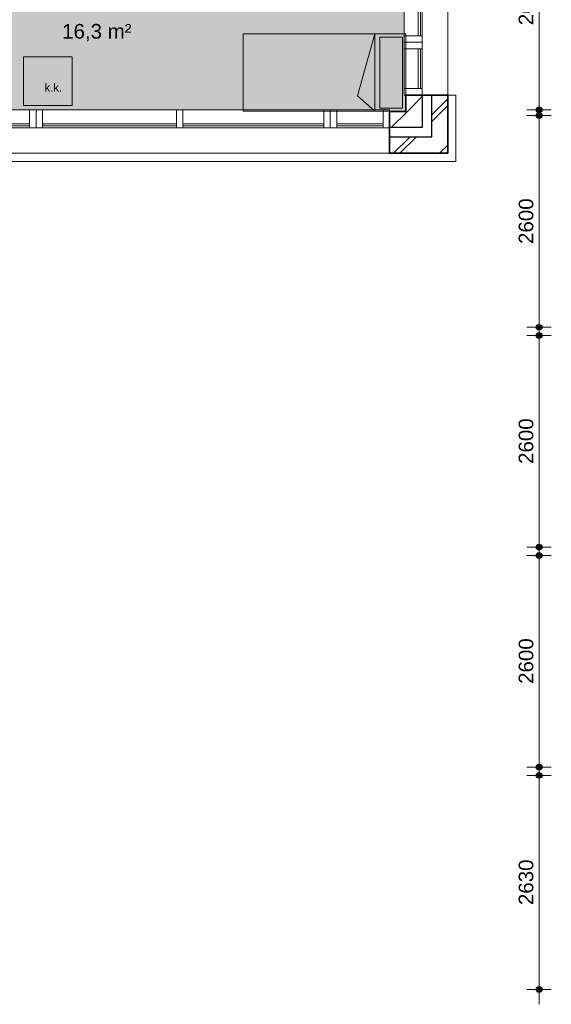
# Model space of a CAD drawing. Header units: millimetres. Extents: x 76115 to 117635, y -12665 to 37646.
# Tile 27 of 52: x 111101 to 117635, y 3506 to 15592. Entities that reach past the tile are written whole.
import ezdxf

# ---------------------------------------------------------------- set-up
doc = ezdxf.new("R2010")
doc.units = ezdxf.units.MM
for name, color, linetype, lineweight in [('A-ANNO-DIMS', 211, 'Continuous', 9), ('A-ANNO-DIMS-100', 211, 'Continuous', 9), ('A-AREA-IDEN', 2, 'Continuous', 13), ('A-AREA-PATT', 32, 'Continuous', 9), ('A-DETL', 90, 'Continuous', 13), ('A-GLAZ-CURT', 52, 'Continuous', 13), ('A-GLAZ-CWMG', 51, 'Continuous', 13), ('A-WALL', 113, 'Continuous', 18), ('A-WALL-PATT', 111, 'Continuous', 35), ('G-ANNO-TEXT', 231, 'Continuous', 9)]:
    doc.layers.add(name, color=color, linetype=linetype, lineweight=lineweight)
doc.styles.add('Arial', font='arial.ttf', dxfattribs={"height": 180})
doc.styles.add('Arial_2', font='arial.ttf', dxfattribs={"height": 100})
doc.dimstyles.new('1_8mm', dxfattribs={"dimscale": 304.8, "dimtxt": 183.646692, "dimasz": 0.918635, "dimexe": 0.492126, "dimexo": 0.0625, "dimgap": 0.059055, "dimtad": 1, "dimdec": 0, "dimrnd": 5, "dimzin": 0, "dimdsep": 46, "dimtxsty": 'Arial', "dimblk1": 'DOTSMALL', "dimblk2": 'DOTSMALL', "dimsah": 1, "dimcen": 0.09, "dimdle": 0.590551, "dimazin": 0, "dimtfac": 1, "dimtdec": 4, "dimtix": 1, "dimtmove": 0, "dimatfit": 3, "dimfxl": 0.492126, "dimfxlon": 1, "dimtvp": 1, "dimtolj": 1, "dimtzin": 0, "dimlwd": 13, "dimlwe": 13, "dimarcsym": 2})
pattern_1 = [(45, (0, 0), (-282.8427, 282.8427), []), (45, (0, 80), (-282.8427, 282.8427), [])]
pattern_2 = [(45, (0, 0), (-212.132, 212.132), [])]

# ---------------------------------------------------------------- blocks, each defined once
blk = doc.blocks.new('System Panel - glas_offset-35-7501420-plot_01')
at = {"layer": 'A-GLAZ-CURT'}
for p, q in [((865, 47), (-865, 47)), ((-865, 47), (-865, 22)), ((-865, 22), (865, 22)), ((865, 22), (865, 47))]:
    blk.add_line(p, q, dxfattribs=at)
blk = doc.blocks.new('Rectangular Mullion - 80x220-7501414-plot_01')
at = {"layer": 'A-GLAZ-CWMG'}
for p, q in [((86188, 36266), (87918, 36266)), ((86198, 36046), (87918, 36046))]:
    blk.add_line(p, q, dxfattribs=at)
blk = doc.blocks.new('Rectangular Mullion - 80x220-7501422-plot_01')
at = {"layer": 'A-GLAZ-CWMG'}
for p, q in [((0, 0), (-80, 0)), ((-80, 0), (-80, -220)), ((0, -220), (0, 0)), ((-80, -220), (0, -220))]:
    blk.add_line(p, q, dxfattribs=at)
blk = doc.blocks.new('System Panel - glas_offset-35-7501423-plot_01')
at = {"layer": 'A-GLAZ-CURT'}
for p, q in [((245, 47), (-245, 47)), ((-245, 47), (-245, 22)), ((-245, 22), (245, 22)), ((245, 22), (245, 47))]:
    blk.add_line(p, q, dxfattribs=at)
blk = doc.blocks.new('Rectangular Mullion - 80x220-7501419-plot_01')
at = {"layer": 'A-GLAZ-CWMG'}
for p, q in [((83728, 36266), (84218, 36266)), ((83728, 36046), (84218, 36046))]:
    blk.add_line(p, q, dxfattribs=at)
blk = doc.blocks.new('Rectangular Mullion - 80x220-7501424-plot_01')
at = {"layer": 'A-GLAZ-CWMG'}
for p, q in [((-80, 0), (0, 0)), ((-80, -220), (-80, 0)), ((0, 0), (0, -220)), ((0, -220), (-80, -220))]:
    blk.add_line(p, q, dxfattribs=at)
blk = doc.blocks.new('Rectangular Mullion - 80x220-7501425-plot_01')
at = {"layer": 'A-GLAZ-CWMG'}
for p, q in [((0, 0), (-80, 0)), ((-80, 0), (-80, -220)), ((0, -220), (0, 0)), ((-80, -220), (0, -220))]:
    blk.add_line(p, q, dxfattribs=at)
blk = doc.blocks.new('System Panel - glas_offset-35-7503058-plot_01')
at = {"layer": 'A-GLAZ-CURT'}
for p, q in [((822, 48), (-822, 48)), ((-822, 48), (-822, 22)), ((-822, 22), (822, 22)), ((822, 22), (822, 48))]:
    blk.add_line(p, q, dxfattribs=at)
blk = doc.blocks.new('Rectangular Mullion - 80x220-7503056-plot_01')
at = {"layer": 'A-GLAZ-CWMG'}
for p, q in [((113028, 14486), (111383, 14486)), ((113028, 14266), (111383, 14266))]:
    blk.add_line(p, q, dxfattribs=at)
blk = doc.blocks.new('Rectangular Mullion - 80x220-7501421-plot_01')
at = {"layer": 'A-GLAZ-CWMG'}
for p, q in [((-80, 0), (0, 0)), ((-80, -220), (-80, 0)), ((0, 0), (0, -220)), ((0, -220), (-80, -220))]:
    blk.add_line(p, q, dxfattribs=at)
blk = doc.blocks.new('Rectangular Mullion - 80x220-V2-plot_01')
at = {"layer": 'A-GLAZ-CWMG'}
for p, q in [((78978, 36266), (80708, 36266)), ((78978, 36046), (80708, 36046))]:
    blk.add_line(p, q, dxfattribs=at)
blk = doc.blocks.new('Rectangular Mullion - 80x220-7501417-plot_01')
at = {"layer": 'A-GLAZ-CWMG'}
for p, q in [((-40, 0), (40, 0)), ((-40, -220), (-40, 0)), ((40, 0), (40, -220)), ((40, -220), (-40, -220))]:
    blk.add_line(p, q, dxfattribs=at)
blk = doc.blocks.new('System Panel - glas_offset-35-7502937-plot_01')
at = {"layer": 'A-GLAZ-CURT'}
for p, q in [((285, 48), (-285, 48)), ((-285, 48), (-285, 22)), ((-285, 22), (285, 22)), ((285, 22), (285, 48))]:
    blk.add_line(p, q, dxfattribs=at)
blk = doc.blocks.new('Rectangular Mullion - 80x220-7502936-plot_01')
at = {"layer": 'A-GLAZ-CWMG'}
for p, q in [((115568, 14486), (114998, 14486)), ((115568, 14266), (114998, 14266))]:
    blk.add_line(p, q, dxfattribs=at)
blk = doc.blocks.new('System Panel - glas_offset-35-7503014-plot_01')
at = {"layer": 'A-GLAZ-CURT'}
for p, q in [((248, 48), (-248, 48)), ((-248, 48), (-248, 23)), ((-248, 23), (248, 23)), ((248, 23), (248, 48))]:
    blk.add_line(p, q, dxfattribs=at)
blk = doc.blocks.new('Rectangular Mullion - 80x220-7503013-plot_01')
at = {"layer": 'A-GLAZ-CWMG'}
for p, q in [((111223, 14486), (110728, 14486)), ((111223, 14266), (110962, 14266))]:
    blk.add_line(p, q, dxfattribs=at)
blk = doc.blocks.new('DIMBLOCK1-plot_01')
at = {"layer": 'A-ANNO-DIMS-100', "lineweight": 25}
h = blk.add_hatch(color=256, dxfattribs=at)
edge = h.paths.add_edge_path()
edge.add_arc((117485, 14417), 35, 0, 360)
h = blk.add_hatch(color=256, dxfattribs=at)
edge = h.paths.add_edge_path()
edge.add_arc((117485, 11816), 35, 0, 360)
at = {"layer": 'A-ANNO-DIMS-100', "lineweight": 13}
for p, q in [((117485, 11636), (117485, 14597)), ((117485, 14417), (117335, 14417)), ((117485, 14417), (117635, 14417)), ((117485, 11816), (117335, 11816)), ((117485, 11816), (117635, 11816))]:
    blk.add_line(p, q, dxfattribs=at)
at = {"layer": 'A-ANNO-DIMS-100', "lineweight": 25}
for centre in [(117485, 14417), (117485, 11816)]:
    blk.add_circle(centre, 35, dxfattribs=at)
at = {"layer": 'A-ANNO-DIMS-100', "color": 0, "lineweight": 13, "insert": (117234, 12839), "char_height": 180, "width": 664.52, "attachment_point": 1, "rotation": 90, "line_spacing_factor": 0.941778, "style": 'Arial'}
blk.add_mtext('2600', dxfattribs=at)
blk = doc.blocks.new('_DotSmall')
at = {"color": 0, "linetype": 'ByBlock', "const_width": 0.5}
blk.add_lwpolyline([(-0.0625, 0, 1), (0.0625, 0, 1)], format="xyb", close=True, dxfattribs=at)
blk = doc.blocks.new('DIMBLOCK2-plot_01')
at = {"layer": 'A-ANNO-DIMS-100', "lineweight": 25}
h = blk.add_hatch(color=256, dxfattribs=at)
edge = h.paths.add_edge_path()
edge.add_arc((117485, 11716), 35, 0, 360)
h = blk.add_hatch(color=256, dxfattribs=at)
edge = h.paths.add_edge_path()
edge.add_arc((117485, 9116), 35, 0, 360)
at = {"layer": 'A-ANNO-DIMS-100', "lineweight": 13}
for p, q in [((117485, 8936), (117485, 11896)), ((117485, 11716), (117335, 11716)), ((117485, 11716), (117635, 11716)), ((117485, 9116), (117335, 9116)), ((117485, 9116), (117635, 9116))]:
    blk.add_line(p, q, dxfattribs=at)
at = {"layer": 'A-ANNO-DIMS-100', "lineweight": 25}
for centre in [(117485, 11716), (117485, 9116)]:
    blk.add_circle(centre, 35, dxfattribs=at)
at = {"layer": 'A-ANNO-DIMS-100', "color": 0, "lineweight": 13, "insert": (117234, 10139), "char_height": 180, "width": 664.52, "attachment_point": 1, "rotation": 90, "line_spacing_factor": 0.941778, "style": 'Arial'}
blk.add_mtext('2600', dxfattribs=at)
blk = doc.blocks.new('DIMBLOCK3-plot_01')
at = {"layer": 'A-ANNO-DIMS-100', "lineweight": 25}
h = blk.add_hatch(color=256, dxfattribs=at)
edge = h.paths.add_edge_path()
edge.add_arc((117485, 9016), 35, 0, 360)
h = blk.add_hatch(color=256, dxfattribs=at)
edge = h.paths.add_edge_path()
edge.add_arc((117485, 6416), 35, 0, 360)
at = {"layer": 'A-ANNO-DIMS-100', "lineweight": 13}
for p, q in [((117485, 6236), (117485, 9196)), ((117485, 9016), (117335, 9016)), ((117485, 9016), (117635, 9016)), ((117485, 6416), (117335, 6416)), ((117485, 6416), (117635, 6416))]:
    blk.add_line(p, q, dxfattribs=at)
at = {"layer": 'A-ANNO-DIMS-100', "lineweight": 25}
for centre in [(117485, 9016), (117485, 6416)]:
    blk.add_circle(centre, 35, dxfattribs=at)
at = {"layer": 'A-ANNO-DIMS-100', "color": 0, "lineweight": 13, "insert": (117234, 7439), "char_height": 180, "width": 664.52, "attachment_point": 1, "rotation": 90, "line_spacing_factor": 0.941778, "style": 'Arial'}
blk.add_mtext('2600', dxfattribs=at)
blk = doc.blocks.new('DIMBLOCK4-plot_01')
at = {"layer": 'A-ANNO-DIMS-100', "lineweight": 25}
h = blk.add_hatch(color=256, dxfattribs=at)
edge = h.paths.add_edge_path()
edge.add_arc((117485, 6316), 35, 0, 360)
h = blk.add_hatch(color=256, dxfattribs=at)
edge = h.paths.add_edge_path()
edge.add_arc((117485, 3686), 35, 0, 360)
at = {"layer": 'A-ANNO-DIMS-100', "lineweight": 13}
for p, q in [((117485, 3506), (117485, 6496)), ((117485, 6316), (117335, 6316)), ((117485, 6316), (117635, 6316)), ((117485, 3686), (117335, 3686)), ((117485, 3686), (117635, 3686))]:
    blk.add_line(p, q, dxfattribs=at)
at = {"layer": 'A-ANNO-DIMS-100', "lineweight": 25}
for centre in [(117485, 6316), (117485, 3686)]:
    blk.add_circle(centre, 35, dxfattribs=at)
at = {"layer": 'A-ANNO-DIMS-100', "color": 0, "lineweight": 13, "insert": (117234, 4724), "char_height": 180, "width": 664.52, "attachment_point": 1, "rotation": 90, "line_spacing_factor": 0.941778, "style": 'Arial'}
blk.add_mtext('2630', dxfattribs=at)
blk = doc.blocks.new('DIMBLOCK5-plot_01')
at = {"layer": 'A-ANNO-DIMS-100', "lineweight": 25}
h = blk.add_hatch(color=256, dxfattribs=at)
edge = h.paths.add_edge_path()
edge.add_arc((117485, 17116), 35, 0, 360)
h = blk.add_hatch(color=256, dxfattribs=at)
edge = h.paths.add_edge_path()
edge.add_arc((117485, 14486), 35, 0, 360)
at = {"layer": 'A-ANNO-DIMS-100', "lineweight": 13}
for p, q in [((117485, 17296), (117485, 14306)), ((117485, 17116), (117335, 17116)), ((117485, 17116), (117635, 17116)), ((117485, 14486), (117335, 14486)), ((117485, 14486), (117635, 14486))]:
    blk.add_line(p, q, dxfattribs=at)
at = {"layer": 'A-ANNO-DIMS-100', "lineweight": 25}
for centre in [(117485, 17116), (117485, 14486)]:
    blk.add_circle(centre, 35, dxfattribs=at)
at = {"layer": 'A-ANNO-DIMS-100', "color": 0, "lineweight": 13, "insert": (117234, 15524), "char_height": 180, "width": 664.52, "attachment_point": 1, "rotation": 90, "line_spacing_factor": 0.941778, "style": 'Arial'}
blk.add_mtext('2630', dxfattribs=at)

msp = doc.modelspace()

# ---------------------------------------------------------------- hatches: boundary and pattern name
at = {"layer": 'A-AREA-PATT'}
h = msp.add_hatch(color=9, dxfattribs=at)
h.paths.add_polyline_path([(115647.8, 14466.8), (115846.9, 14466.8), (115846.9, 14665.6), (115827.7, 14665.6), (115827.7, 17115.6), (109647.8, 17115.6), (109647.8, 14516.8), (110247.8, 14516.8), (110247.8, 14665.6), (110647.8, 14665.6), (110647.8, 14485.8), (115647.8, 14485.8)])
h.paths.add_polyline_path([(109597.8, 16170.6), (109607.8, 16170.6), (109607.8, 17070.6), (109597.8, 17070.6), (109597.8, 16570.1)])
h.paths.add_polyline_path([(113607.8, 17155.6), (113607.8, 17165.6), (112707.8, 17165.6), (112707.8, 17155.6)])
at = {"layer": 'A-WALL-PATT', "lineweight": 9}
h = msp.add_hatch(dxfattribs=at)
h.set_pattern_fill('FP_1', color=256, style=0, pattern_type=2)
h.set_pattern_definition(pattern_1)
h.paths.add_polyline_path([(116361.9, 14151.8), (116361.9, 14665.6), (116161.9, 14665.6), (116161.9, 14151.8)])
h.paths.add_polyline_path([(116361.9, 19665.6), (116361.9, 20065.6), (116161.9, 20065.6), (116161.9, 19665.6)])
h.paths.add_polyline_path([(116161.9, 25065.7), (116361.9, 25065.7), (116361.9, 25465.7), (116161.9, 25465.7)])
h.paths.add_polyline_path([(116161.9, 30465.7), (116361.9, 30465.7), (116361.9, 30865.7), (116161.9, 30865.7)])
h.paths.add_polyline_path([(116361.9, 35865.7), (116361.9, 36579.8), (116161.9, 36579.8), (116161.9, 35865.7)])
h = msp.add_hatch(dxfattribs=at)
h.set_pattern_fill('FP_2', color=256, angle=45, style=0, pattern_type=2)
h.set_pattern_definition(pattern_2)
h.paths.add_polyline_path([(116046.9, 14466.8), (116046.9, 14665.6), (115846.9, 14665.6), (115846.9, 14466.8)])
h.paths.add_polyline_path([(115846.9, 19665.6), (116046.9, 19665.6), (116046.9, 20065.6), (115846.9, 20065.6)])
h.paths.add_polyline_path([(116046.9, 25065.7), (116046.9, 25465.7), (115846.9, 25465.7), (115846.9, 25065.7)])
h.paths.add_polyline_path([(115846.9, 30465.7), (116046.9, 30465.7), (116046.9, 30865.7), (115846.9, 30865.7), (115846.9, 30615.7)])
h.paths.add_polyline_path([(116046.9, 35865.7), (116046.9, 36264.8), (115846.9, 36264.8), (115846.9, 35865.7)])
h = msp.add_hatch(dxfattribs=at)
h.set_pattern_fill('FP_2', color=256, angle=45, style=0, pattern_type=2)
h.set_pattern_definition(pattern_2)
h.paths.add_polyline_path([(110961.7, 14265.8), (110961.7, 14466.8), (110646.7, 14466.8), (110646.7, 14265.8), (110761.7, 14265.8)])
h.paths.add_polyline_path([(116046.9, 14266.8), (116046.9, 14466.8), (115647.8, 14466.8), (115647.8, 14266.8)])
h = msp.add_hatch(dxfattribs=at)
h.set_pattern_fill('FP_1', color=256, style=0, pattern_type=2)
h.set_pattern_definition(pattern_1)
h.paths.add_polyline_path([(115647.8, 13951.8), (116361.9, 13951.8), (116361.9, 14151.8), (115647.8, 14151.8)])

# ---------------------------------------------------------------- linework, layer by layer
at = {"layer": 'A-DETL', "lineweight": 9}
for p, q in [((113846.8, 14467.7), (113846.8, 15417.7)), ((113846.8, 15417.7), (115846.8, 15417.7)), ((115255, 14658.4), (115466.8, 15417.7)), ((115466.8, 15417.7), (115466.8, 14467.7)), ((115806.8, 15377.7), (115526.8, 15377.7)), ((115526.8, 15377.7), (115526.8, 14507.7)), ((115806.8, 14507.7), (115806.8, 15377.7)), ((115846.8, 14467.7), (115846.8, 15417.7)), ((115466.8, 14467.7), (115255, 14658.4)), ((115526.8, 14507.7), (115806.8, 14507.7)), ((115846.8, 14467.7), (113846.8, 14467.7))]:
    msp.add_line(p, q, dxfattribs=at)
at = {"layer": 'A-DETL'}
for p, q in [((111147.8, 14536.7), (111147.8, 15136.7)), ((111147.8, 15136.7), (111747.8, 15136.7)), ((111747.8, 15136.7), (111747.8, 14536.7)), ((111747.8, 14536.7), (111147.8, 14536.7))]:
    msp.add_line(p, q, dxfattribs=at)
at = {"layer": 'A-WALL'}
for p, q in [((116361.9, 19665.6), (116361.9, 14665.6)), ((116461.3, 14664), (116361.9, 14664)), ((116461.3, 14664), (116461.3, 13851.4)), ((115647.8, 13951.8), (110961.7, 13951.8)), ((116461.3, 13851.4), (110961.7, 13851.4))]:
    msp.add_line(p, q, dxfattribs=at)
at = {"layer": 'A-WALL', "lineweight": 35}
for p, q in [((116361.9, 14665.6), (115846.9, 14665.6)), ((115846.9, 14665.6), (115846.9, 14466.8)), ((116361.9, 13951.8), (116361.9, 14665.6)), ((115846.9, 14466.8), (115647.8, 14466.8)), ((115647.8, 14466.8), (115647.8, 13951.8)), ((115647.8, 13951.8), (116361.9, 13951.8))]:
    msp.add_line(p, q, dxfattribs=at)
at = {"layer": 'A-WALL', "lineweight": 25}
for p, q in [((116046.9, 14665.6), (116046.9, 14266.8)), ((116161.9, 14665.6), (116161.9, 14151.8)), ((116046.9, 14266.8), (115647.8, 14266.8)), ((116161.9, 14151.8), (115647.8, 14151.8))]:
    msp.add_line(p, q, dxfattribs=at)

# ---------------------------------------------------------------- block references
at = {"layer": 'A-GLAZ-CURT', "rotation": 90.00000000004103}
for name, p in [('System Panel - glas_offset-35-7501420-plot_01', (116047.7, 16260.6)), ('System Panel - glas_offset-35-7501423-plot_01', (116047.7, 14990.6))]:
    msp.add_blockref(name, p, dxfattribs=at)
at = {"layer": 'A-GLAZ-CURT'}
for name, p in [('System Panel - glas_offset-35-7503014-plot_01', (110975.5, 14265.8)), ('System Panel - glas_offset-35-7503058-plot_01', (112205.6, 14265.8)), ('System Panel - glas_offset-35-7501420-plot_01', (113972.8, 14265.8)), ('System Panel - glas_offset-35-7502937-plot_01', (115282.8, 14265.8))]:
    msp.add_blockref(name, p, dxfattribs=at)
at = {"layer": 'A-GLAZ-CWMG'}
for name, p, rotation in [('Rectangular Mullion - 80x220-7501414-plot_01', (79781.9, 103313.3), 270.0000000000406), ('Rectangular Mullion - 80x220-7501422-plot_01', (116047.7, 15315.6), 270.000000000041), ('Rectangular Mullion - 80x220-7501419-plot_01', (79781.9, 98963.2), 270.0000000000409), ('Rectangular Mullion - 80x220-7501425-plot_01', (116047.7, 14665.6), 270.000000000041), ('Rectangular Mullion - 80x220-7501422-plot_01', (111303.4, 14265.8), 180), ('Rectangular Mullion - 80x220-V2-plot_01', (193815.5, 50531.6), 180), ('Rectangular Mullion - 80x220-7501425-plot_01', (114917.8, 14265.8), 180)]:
    msp.add_blockref(name, p, dxfattribs=dict(at, rotation=rotation))
at = {"layer": 'A-GLAZ-CWMG', "extrusion": (0, 0, -1)}
for name, p, rotation in [('Rectangular Mullion - 80x220-7501424-plot_01', (-116047.7, 15315.6), 89.99999999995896), ('Rectangular Mullion - 80x220-7501424-plot_01', (-111303.4, 14265.8), 180), ('Rectangular Mullion - 80x220-7501417-plot_01', (-113067.8, 14265.8), 180), ('Rectangular Mullion - 80x220-7501421-plot_01', (-114917.8, 14265.8), 180), ('Rectangular Mullion - 80x220-7501424-plot_01', (-115647.8, 14265.8), 180)]:
    msp.add_blockref(name, p, dxfattribs=dict(at, rotation=rotation))
at = {"layer": 'A-GLAZ-CWMG'}
for name in ['Rectangular Mullion - 80x220-7503013-plot_01', 'Rectangular Mullion - 80x220-7503056-plot_01', 'Rectangular Mullion - 80x220-7502936-plot_01']:
    msp.add_blockref(name, (0, 0), dxfattribs=at)

# ---------------------------------------------------------------- texts
at = {"layer": 'A-AREA-IDEN', "lineweight": 9, "insert": (111623.5, 15539.2), "char_height": 180, "width": 1010.126, "attachment_point": 1, "style": 'Arial'}
msp.add_mtext('16,3 m²', dxfattribs=at)
at = {"layer": 'G-ANNO-TEXT', "color": 7, "insert": (111405.6, 14809.4), "char_height": 100, "width": 256.54, "attachment_point": 1, "style": 'Arial_2'}
msp.add_mtext('k.k.', dxfattribs=at)

# ---------------------------------------------------------------- dimensions: what is measured, and where the dimension line sits
at = {"layer": 'A-ANNO-DIMS', "lineweight": 13}
for base, p1, p2, override, picture, middle in [((117485.4, 14485.8), (117335.4, 17115.6), (117335.4, 14485.8), {"dimpost": '<>', "dimfxl": 2629.815055}, 'DIMBLOCK5-plot_01', (117375.4, 15800.7)), ((117485.4, 14416.8), (117335.4, 11815.6), (117335.4, 14416.8), {"dimpost": '<>', "dimfxl": 2601.216831}, 'DIMBLOCK1-plot_01', (117375.5, 13116.2)), ((117485.4, 11715.6), (117335.4, 9115.5), (117335.4, 11715.6), {"dimpost": '<>', "dimfxl": 2600.018181}, 'DIMBLOCK2-plot_01', (117375.5, 10415.6)), ((117485.4, 9015.5), (117335.4, 6415.5), (117335.4, 9015.5), {"dimpost": '<>', "dimfxl": 2600.015673}, 'DIMBLOCK3-plot_01', (117375.5, 7715.5)), ((117485.4, 6315.5), (117335.4, 3685.6), (117335.4, 6315.5), {"dimpost": '<>', "dimfxl": 2629.916618}, 'DIMBLOCK4-plot_01', (117375.4, 5000.6))]:
    dim = msp.add_linear_dim(base=base, p1=p1, p2=p2, angle=90, dimstyle='1_8mm', override=override, dxfattribs=at)
    dim.commit()
    dim.dimension.update_dxf_attribs({"geometry": picture, "text_midpoint": middle})

doc.saveas('drawing.dxf')
